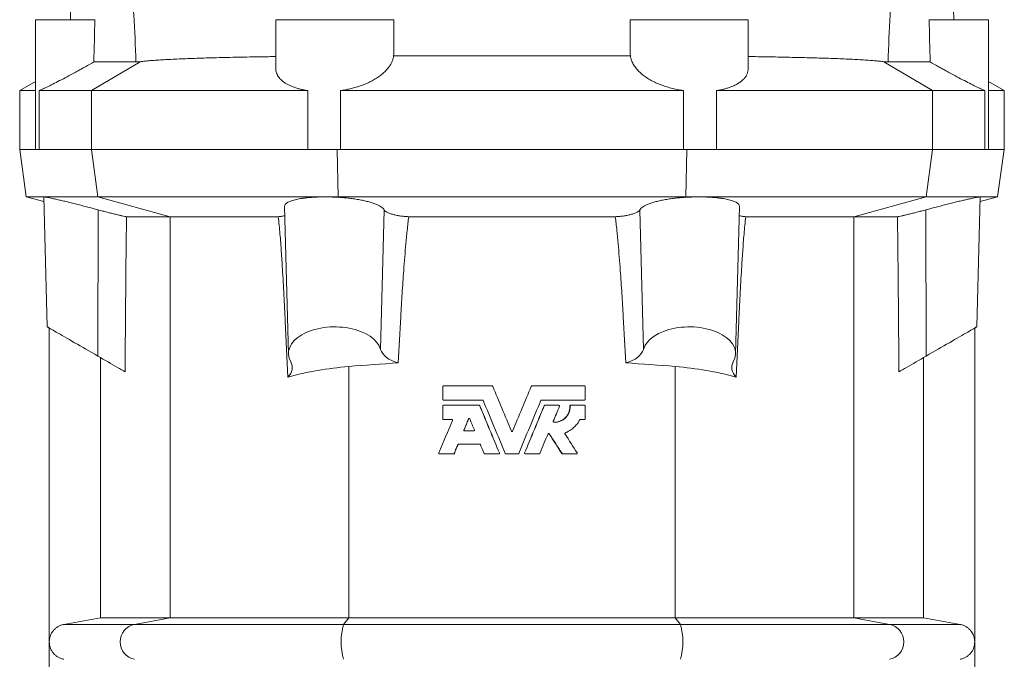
# Model space of a CAD drawing. Header units: millimetres. Extents: x -542 to 561, y 3 to 1490.
# Tile 3 of 8: x -417 to -167, y 1040 to 1202. Entities that reach past the tile are written whole.
import ezdxf

# ---------------------------------------------------------------- set-up
doc = ezdxf.new("R2010")
doc.units = ezdxf.units.MM

msp = doc.modelspace()

# ---------------------------------------------------------------- linework, layer by layer
at = {"color": 7, "linetype": 'Continuous', "lineweight": 15}
for p, q in [((-403.09, 1236.28), (-403.98, 1202.34)), ((-179.7, 1202.34), (-180.59, 1236.28)), ((-412.84, 1202.34), (-412.84, 1169.34)), ((-412.84, 1202.34), (-397.75, 1202.34)), ((-351.84, 1202.34), (-351.84, 1190.12)), ((-351.84, 1202.34), (-321.84, 1202.34)), ((-321.84, 1199.29), (-321.84, 1202.34)), ((-261.84, 1202.34), (-261.84, 1199.29)), ((-261.84, 1202.34), (-231.84, 1202.34)), ((-231.84, 1190.12), (-231.84, 1202.34)), ((-185.94, 1202.34), (-170.84, 1202.34)), ((-170.84, 1169.34), (-170.84, 1202.34)), ((-321.89, 1193.13), (-261.79, 1193.13)), ((-398.03, 1191.6), (-387.33, 1191.6)), ((-185.65, 1191.6), (-196.36, 1191.6)), ((-412.84, 1186.65), (-416.84, 1184.34)), ((-166.84, 1184.34), (-170.84, 1186.65)), ((-416.84, 1184.34), (-416.84, 1169.34)), ((-412.84, 1184.34), (-416.84, 1184.34)), ((-411.93, 1184.34), (-411.93, 1169.34)), ((-398.64, 1184.34), (-411.93, 1184.34)), ((-343.72, 1184.34), (-398.64, 1184.34)), ((-343.72, 1169.34), (-343.72, 1184.34)), ((-335.38, 1184.34), (-335.38, 1169.34)), ((-248.31, 1184.34), (-335.38, 1184.34)), ((-248.31, 1169.34), (-248.31, 1184.34)), ((-239.96, 1184.34), (-239.96, 1169.34)), ((-185.04, 1184.34), (-239.96, 1184.34)), ((-171.76, 1184.34), (-185.04, 1184.34)), ((-171.76, 1169.34), (-171.76, 1184.34)), ((-166.84, 1184.34), (-170.84, 1184.34)), ((-166.84, 1169.34), (-166.84, 1184.34)), ((-416.84, 1169.34), (-415.16, 1157.34)), ((-412.84, 1169.34), (-416.84, 1169.34)), ((-412.84, 1169.34), (-411.93, 1169.34)), ((-398.64, 1169.34), (-411.93, 1169.34)), ((-398.64, 1169.34), (-343.72, 1169.34)), ((-343.72, 1169.34), (-335.38, 1169.34)), ((-248.31, 1169.34), (-335.38, 1169.34)), ((-248.31, 1169.34), (-239.96, 1169.34)), ((-185.04, 1169.34), (-239.96, 1169.34)), ((-185.04, 1169.34), (-171.76, 1169.34)), ((-171.76, 1169.34), (-170.84, 1169.34)), ((-166.84, 1169.34), (-170.84, 1169.34)), ((-168.53, 1157.34), (-166.84, 1169.34)), ((-415.16, 1157.34), (-410.7, 1156.15)), ((-410.65, 1157.34), (-415.16, 1157.34)), ((-410.65, 1157.34), (-410.73, 1157.32)), ((-409.87, 1124.34), (-410.73, 1157.32)), ((-410.65, 1157.34), (-397, 1157.34)), ((-397, 1157.34), (-339.25, 1157.34)), ((-339.25, 1157.34), (-335.98, 1157.34)), ((-247.7, 1157.34), (-335.98, 1157.34)), ((-244.44, 1157.34), (-247.7, 1157.34)), ((-186.69, 1157.34), (-244.44, 1157.34)), ((-173.03, 1157.34), (-186.69, 1157.34)), ((-173.82, 1124.34), (-172.95, 1157.32)), ((-173.03, 1157.34), (-168.53, 1157.34)), ((-173.03, 1157.34), (-172.95, 1157.32)), ((-172.98, 1156.15), (-168.53, 1157.34)), ((-349.6, 1154.88), (-348.61, 1117.44)), ((-235.07, 1117.44), (-234.09, 1154.88)), ((-389.7, 1152.3), (-378.65, 1152.3)), ((-378.65, 1152.3), (-351.19, 1152.3)), ((-265.62, 1152.3), (-318.06, 1152.3)), ((-205.04, 1152.3), (-232.49, 1152.3)), ((-193.98, 1152.3), (-205.04, 1152.3)), ((-409.34, 1124.04), (-409.34, 978.84)), ((-174.34, 1124.04), (-174.34, 978.84)), ((-396.32, 1116.52), (-396.32, 1050.41)), ((-187.36, 1116.52), (-187.36, 1050.41)), ((-309.44, 1109.16), (-309.44, 1105.92)), ((-309.26, 1109.34), (-296.9, 1109.34)), ((-296.71, 1109.23), (-296.74, 1109.23)), ((-286.97, 1109.23), (-286.95, 1109.23)), ((-286.78, 1109.34), (-273.45, 1109.34)), ((-273.27, 1105.92), (-273.27, 1109.16)), ((-309.26, 1105.74), (-299.32, 1105.74)), ((-284.36, 1105.74), (-273.45, 1105.74)), ((-309.44, 1104.23), (-309.44, 1100.99)), ((-309.26, 1104.41), (-300.21, 1104.41)), ((-300, 1104.3), (-300.04, 1104.3)), ((-283.68, 1104.3), (-283.64, 1104.3)), ((-283.47, 1104.41), (-279.95, 1104.41)), ((-277.15, 1104.23), (-277.07, 1104.23)), ((-276.97, 1104.41), (-276.89, 1104.41)), ((-276.89, 1104.41), (-273.45, 1104.41)), ((-273.27, 1100.99), (-273.27, 1104.23)), ((-309.26, 1100.81), (-307.13, 1100.81)), ((-302.84, 1100.95), (-302.9, 1100.95)), ((-274.49, 1100.81), (-273.45, 1100.81)), ((-303.99, 1098.16), (-304.05, 1098.16)), ((-303.89, 1097.91), (-301.57, 1097.91)), ((-292.01, 1097.88), (-292.01, 1097.88)), ((-291.68, 1097.88), (-291.68, 1097.88)), ((-282.42, 1097.2), (-282.37, 1097.2)), ((-305.52, 1094.47), (-305.59, 1094.47)), ((-305.42, 1094.58), (-300.04, 1094.58)), ((-310.23, 1092.06), (-306.71, 1092.06)), ((-306.64, 1092.06), (-306.71, 1092.06)), ((-306.47, 1092.17), (-306.55, 1092.17)), ((-298.74, 1092.06), (-295.22, 1092.06)), ((-295.04, 1092.31), (-295.05, 1092.31)), ((-293.38, 1092.06), (-290.3, 1092.06)), ((-288.65, 1092.31), (-288.63, 1092.31)), ((-288.46, 1092.06), (-284.94, 1092.06)), ((-279.2, 1092.15), (-279.14, 1092.15)), ((-279.05, 1092.06), (-278.98, 1092.06)), ((-278.98, 1092.06), (-275.46, 1092.06)), ((-396.32, 1050.41), (-405.61, 1048.77)), ((-396.32, 1050.41), (-378.65, 1050.41)), ((-333.29, 1050.41), (-378.65, 1050.41)), ((-250.4, 1050.41), (-333.29, 1050.41)), ((-250.4, 1050.41), (-205.04, 1050.41)), ((-187.36, 1050.41), (-205.04, 1050.41)), ((-187.36, 1050.41), (-178.08, 1048.77))]:
    msp.add_line(p, q, dxfattribs=at)
at = {"color": 8, "linetype": 'Continuous', "lineweight": 0}
for p, q in [((-398.64, 1184.34), (-386.24, 1191.68)), ((-185.04, 1184.34), (-197.44, 1191.68)), ((-398.64, 1184.34), (-398.64, 1169.34)), ((-185.04, 1184.34), (-185.04, 1169.34)), ((-397, 1157.34), (-398.64, 1169.34)), ((-335.98, 1157.34), (-336.22, 1169.34)), ((-247.7, 1157.34), (-247.46, 1169.34)), ((-186.69, 1157.34), (-185.04, 1169.34)), ((-378.65, 1152.3), (-397, 1157.34)), ((-335.93, 1157.25), (-335.98, 1157.34)), ((-247.75, 1157.25), (-247.7, 1157.34)), ((-205.04, 1152.3), (-186.69, 1157.34)), ((-397.01, 1116.92), (-396.95, 1154.06)), ((-325.21, 1118.61), (-324.3, 1154.04)), ((-258.47, 1118.61), (-259.38, 1154.04)), ((-186.67, 1116.92), (-186.74, 1154.06)), ((-378.65, 1050.41), (-378.65, 1152.3)), ((-205.04, 1050.41), (-205.04, 1152.3)), ((-333.29, 1050.41), (-333.29, 1114.28)), ((-250.4, 1050.41), (-250.4, 1114.28)), ((-387.7, 1048.77), (-378.65, 1050.41)), ((-334.62, 1048.77), (-333.29, 1050.41)), ((-249.07, 1048.77), (-250.4, 1050.41)), ((-195.99, 1048.77), (-205.04, 1050.41)), ((-405.61, 1048.77), (-387.7, 1048.77)), ((-334.62, 1048.77), (-387.7, 1048.77)), ((-249.07, 1048.77), (-334.62, 1048.77)), ((-249.07, 1048.77), (-195.99, 1048.77)), ((-178.08, 1048.77), (-195.99, 1048.77))]:
    msp.add_line(p, q, dxfattribs=at)
at = {"color": 7, "linetype": 'Continuous', "lineweight": 15, "flags": 128}
for points in [[(-409.87, 1124.34), (-409.84, 1124.33), (-409.77, 1124.29), (-409.65, 1124.22), (-409.48, 1124.12), (-409.27, 1124), (-409.01, 1123.85), (-408.71, 1123.67), (-408.36, 1123.47), (-407.97, 1123.25), (-407.54, 1123), (-407.08, 1122.73), (-406.57, 1122.44), (-406.03, 1122.13), (-405.46, 1121.8), (-404.86, 1121.45), (-404.23, 1121.09), (-403.58, 1120.71), (-402.9, 1120.32), (-402.2, 1119.92), (-401.49, 1119.5), (-400.76, 1119.08), (-400.02, 1118.66), (-399.27, 1118.23), (-398.52, 1117.79), (-397.77, 1117.36), (-397.01, 1116.92)], [(-173.82, 1124.34), (-173.84, 1124.33), (-173.91, 1124.29), (-174.03, 1124.22), (-174.2, 1124.12), (-174.41, 1124), (-174.67, 1123.85), (-174.98, 1123.67), (-175.32, 1123.47), (-175.71, 1123.25), (-176.14, 1123), (-176.61, 1122.73), (-177.11, 1122.44), (-177.65, 1122.13), (-178.22, 1121.8), (-178.82, 1121.45), (-179.45, 1121.09), (-180.11, 1120.71), (-180.79, 1120.32), (-181.48, 1119.92), (-182.2, 1119.5), (-182.92, 1119.08), (-183.66, 1118.66), (-184.41, 1118.23), (-185.16, 1117.79), (-185.92, 1117.36), (-186.67, 1116.92)], [(-397.01, 1116.92), (-396.36, 1116.55), (-395.71, 1116.17), (-395.06, 1115.79), (-394.42, 1115.42), (-393.79, 1115.06), (-393.18, 1114.71), (-392.59, 1114.37), (-392.03, 1114.04), (-391.49, 1113.73), (-390.98, 1113.44), (-390.51, 1113.17), (-390.08, 1112.92)], [(-186.67, 1116.92), (-187.32, 1116.55), (-187.98, 1116.17), (-188.62, 1115.79), (-189.26, 1115.42), (-189.89, 1115.06), (-190.5, 1114.71), (-191.09, 1114.37), (-191.66, 1114.04), (-192.2, 1113.73), (-192.7, 1113.44), (-193.17, 1113.17), (-193.61, 1112.92)]]:
    msp.add_lwpolyline(points, dxfattribs=at)
at = {"color": 8, "linetype": 'Continuous', "lineweight": 0}
for centre, radius, start, end in [((-386.82, 1044.34), 4.52, 101.1669, 258.8331), ((-319.04, 1044.34), 16.2, 164.1243, 195.8757), ((-264.65, 1044.34), 16.2, 344.1243, 15.8757), ((-196.86, 1044.34), 4.52, 281.1669, 78.8331)]:
    msp.add_arc(centre, radius, start, end, dxfattribs=at)
at = {"color": 7, "linetype": 'Continuous', "lineweight": 15}
for centre, major_axis, ratio, start_param, end_param in [((-336.84, 1117.54), (11.77, 0), 0.577416, 0.15768, 3.45778), ((-246.84, 1117.54), (11.77, 0), 0.577416, 5.966998, 9.267098), ((-317.32, 1119.34), (7.99, 0), 0.577416, 3.299273, 4.270736), ((-266.37, 1119.34), (7.99, 0), 0.577416, 5.154042, 6.125505), ((-355.76, 1113.97), (8.13, 0), 0.577416, 5.751816, 6.599373), ((-291.84, 948.86), (289.5, 0), 0.57735, 1.67077, 1.714458), ((-291.84, 948.86), (289.5, 0), 0.57735, 1.427135, 1.470823), ((-227.92, 1113.97), (8.13, 0), 0.577416, 2.825405, 3.672962), ((-325.49, 1083.13), (54.5, 0), 0.57735, 1.714458, 2.01182), ((-258.2, 1083.13), (54.5, 0), 0.57735, 1.129772, 1.427135)]:
    msp.add_ellipse(centre, major_axis=major_axis, ratio=ratio, start_param=start_param, end_param=end_param, dxfattribs=at)
at = {"color": 8, "linetype": 'Continuous', "lineweight": 0}
for points in [[(-387.33, 1191.6), (-387.46, 1195.64), (-387.64, 1199.63), (-387.92, 1204.55), (-387.98, 1205.54), (-388.1, 1207.49), (-388.16, 1208.45), (-388.35, 1211.34), (-388.49, 1213.23), (-388.93, 1218.84), (-389.26, 1222.47), (-389.96, 1229.53), (-390.33, 1232.95), (-390.73, 1236.28)], [(-196.36, 1191.6), (-196.22, 1195.64), (-196.04, 1199.63), (-195.77, 1204.55), (-195.71, 1205.54), (-195.59, 1207.49), (-195.52, 1208.45), (-195.33, 1211.34), (-195.19, 1213.23), (-194.75, 1218.84), (-194.43, 1222.47), (-193.73, 1229.53), (-193.35, 1232.95), (-192.96, 1236.28)]]:
    msp.add_open_spline(points, degree=3, knots=[0, 0, 0, 0, 0.25, 0.25, 0.3125, 0.3125, 0.375, 0.375, 0.5, 0.5, 0.75, 0.75, 1, 1, 1, 1], dxfattribs=at)
at = {"color": 7, "linetype": 'Continuous', "lineweight": 15}
for points in [[(-397.75, 1202.34), (-397.84, 1198.76), (-397.94, 1195.18), (-398.03, 1191.6)], [(-185.65, 1191.6), (-185.75, 1195.18), (-185.84, 1198.76), (-185.94, 1202.34)], [(-296.71, 1109.23), (-296.74, 1109.3), (-296.8, 1109.34), (-296.88, 1109.34)], [(-292.01, 1097.88), (-293.58, 1101.66), (-295.16, 1105.45), (-296.74, 1109.23)], [(-292.01, 1097.88), (-293.58, 1101.66), (-295.14, 1105.45), (-296.71, 1109.23)], [(-286.95, 1109.23), (-288.52, 1105.45), (-290.1, 1101.66), (-291.68, 1097.88)], [(-286.97, 1109.23), (-288.54, 1105.45), (-290.11, 1101.66), (-291.68, 1097.88)], [(-286.81, 1109.34), (-286.88, 1109.34), (-286.95, 1109.3), (-286.97, 1109.23)], [(-299.15, 1105.63), (-297.29, 1101.15), (-295.42, 1096.66), (-293.55, 1092.17)], [(-290.13, 1092.17), (-288.27, 1096.66), (-286.4, 1101.15), (-284.53, 1105.63)], [(-300, 1104.3), (-300.03, 1104.37), (-300.09, 1104.41), (-300.17, 1104.41)], [(-295.05, 1092.31), (-296.72, 1096.31), (-298.38, 1100.31), (-300.04, 1104.3)], [(-295.04, 1092.31), (-296.69, 1096.31), (-298.35, 1100.31), (-300, 1104.3)], [(-283.68, 1104.3), (-285.34, 1100.31), (-286.99, 1096.31), (-288.65, 1092.31)], [(-283.64, 1104.3), (-285.3, 1100.31), (-286.97, 1096.31), (-288.63, 1092.31)], [(-283.52, 1104.41), (-283.59, 1104.41), (-283.65, 1104.37), (-283.68, 1104.3)], [(-281.36, 1100.37), (-280.84, 1101.64), (-280.31, 1102.9), (-279.78, 1104.17)], [(-306.97, 1100.57), (-308.11, 1097.81), (-309.26, 1095.06), (-310.4, 1092.31)], [(-304.05, 1098.16), (-303.67, 1099.09), (-303.28, 1100.02), (-302.9, 1100.95)], [(-302.84, 1100.95), (-303.22, 1100.02), (-303.61, 1099.09), (-303.99, 1098.16)], [(-302.56, 1100.95), (-302.18, 1100.02), (-301.79, 1099.09), (-301.4, 1098.16)], [(-284.77, 1092.17), (-284.08, 1093.84), (-283.39, 1095.51), (-282.69, 1097.18)], [(-282.42, 1097.2), (-281.35, 1095.52), (-280.27, 1093.83), (-279.2, 1092.15)], [(-282.37, 1097.2), (-281.29, 1095.52), (-280.21, 1093.83), (-279.14, 1092.15)], [(-275.31, 1092.34), (-276.34, 1093.94), (-277.36, 1095.55), (-278.39, 1097.15)], [(-306.55, 1092.17), (-306.23, 1092.94), (-305.91, 1093.71), (-305.59, 1094.47)], [(-306.47, 1092.17), (-306.15, 1092.94), (-305.84, 1093.71), (-305.52, 1094.47)], [(-305.52, 1094.47), (-305.49, 1094.54), (-305.43, 1094.58), (-305.35, 1094.58)], [(-299.87, 1094.47), (-299.55, 1093.71), (-299.23, 1092.94), (-298.91, 1092.17)], [(-306.64, 1092.06), (-306.56, 1092.06), (-306.5, 1092.11), (-306.47, 1092.17)], [(-279.2, 1092.15), (-279.17, 1092.09), (-279.11, 1092.06), (-279.05, 1092.06)]]:
    msp.add_open_spline(points, degree=3, dxfattribs=at)
for points, knots in [([(-321.89, 1193.13), (-321.87, 1194.68), (-321.84, 1196.74), (-321.85, 1198.78), (-321.85, 1199.29)], [0, 0, 0, 0, 0.748056, 1, 1, 1, 1]), ([(-261.83, 1199.29), (-261.84, 1198.78), (-261.85, 1196.74), (-261.81, 1194.68), (-261.79, 1193.13)], [0, 0, 0, 0, 0.251377, 1, 1, 1, 1]), ([(-351.84, 1192.98), (-352.16, 1192.97), (-353.08, 1192.96), (-355.03, 1192.93), (-357.66, 1192.89), (-360.62, 1192.83), (-363.48, 1192.77), (-366.23, 1192.71), (-368.84, 1192.64), (-371.33, 1192.56), (-373.67, 1192.48), (-375.88, 1192.39), (-377.94, 1192.3), (-379.83, 1192.2), (-381.56, 1192.1), (-383.03, 1191.99), (-384.28, 1191.89), (-385.35, 1191.79), (-385.94, 1191.72), (-386.24, 1191.68)], [0, 0, 0, 0, 0.019029, 0.0558707, 0.1200529, 0.1844322, 0.2489136, 0.3133969, 0.3777808, 0.4419662, 0.5068374, 0.5719048, 0.6370747, 0.7022474, 0.7673214, 0.8321969, 0.8881208, 0.9440756, 1, 1, 1, 1]), ([(-321.89, 1193.13), (-321.94, 1192.88), (-322.04, 1192.36), (-322.33, 1191.59), (-322.74, 1190.83), (-323.27, 1190.06), (-323.95, 1189.29), (-324.78, 1188.53), (-325.74, 1187.8), (-326.79, 1187.13), (-327.92, 1186.53), (-329.12, 1185.99), (-330.41, 1185.5), (-331.69, 1185.1), (-332.94, 1184.78), (-334.14, 1184.53), (-334.96, 1184.4), (-335.38, 1184.34)], [0, 0, 0, 0, 0.067812, 0.13583, 0.203841, 0.271642, 0.344871, 0.418409, 0.49191, 0.565088, 0.632313, 0.699857, 0.767357, 0.83452, 0.889649, 0.944884, 1, 1, 1, 1]), ([(-248.31, 1184.34), (-248.84, 1184.43), (-249.92, 1184.59), (-251.46, 1184.95), (-252.94, 1185.38), (-254.33, 1185.89), (-255.62, 1186.45), (-256.83, 1187.09), (-257.95, 1187.8), (-258.96, 1188.57), (-259.86, 1189.41), (-260.63, 1190.33), (-261.23, 1191.3), (-261.62, 1192.24), (-261.74, 1192.86), (-261.79, 1193.13)], [0, 0, 0, 0, 0.071808, 0.143878, 0.215722, 0.287271, 0.35903, 0.430615, 0.508214, 0.586023, 0.663655, 0.751195, 0.838977, 0.926539, 1, 1, 1, 1]), ([(-197.44, 1191.68), (-197.8, 1191.72), (-198.5, 1191.81), (-199.81, 1191.93), (-201.29, 1192.04), (-202.98, 1192.15), (-204.87, 1192.26), (-206.92, 1192.35), (-209.12, 1192.45), (-211.45, 1192.53), (-213.74, 1192.6), (-215.96, 1192.67), (-218.06, 1192.72), (-220.23, 1192.77), (-222.52, 1192.82), (-224.92, 1192.87), (-227.45, 1192.91), (-229.75, 1192.95), (-231.24, 1192.97), (-231.84, 1192.98)], [0, 0, 0, 0, 0.065959, 0.131968, 0.197926, 0.265805, 0.33374, 0.401618, 0.467428, 0.53329, 0.5991, 0.649942, 0.700833, 0.751724, 0.802565, 0.856157, 0.909749, 0.963813, 1, 1, 1, 1]), ([(-411.93, 1184.34), (-411.64, 1184.45), (-411.31, 1184.6), (-410.53, 1184.95), (-410.09, 1185.16), (-409.1, 1185.63), (-408.58, 1185.9), (-407.45, 1186.47), (-406.86, 1186.77), (-404.98, 1187.76), (-403.65, 1188.47), (-401.91, 1189.43), (-401.56, 1189.62), (-400.86, 1190.01), (-400.51, 1190.21), (-399.45, 1190.8), (-398.74, 1191.2), (-398.03, 1191.6)], [0, 0, 0, 0, 0.125, 0.125, 0.25, 0.25, 0.375, 0.375, 0.5, 0.5, 0.75, 0.75, 0.8125, 0.8125, 0.875, 0.875, 1, 1, 1, 1]), ([(-387.33, 1191.6), (-387.16, 1191.61), (-386.84, 1191.61), (-386.44, 1191.66), (-386.24, 1191.68)], [0, 0, 0, 0, 0.49964, 1, 1, 1, 1]), ([(-343.72, 1184.34), (-344.08, 1184.4), (-344.79, 1184.52), (-345.79, 1184.74), (-346.74, 1185.01), (-347.62, 1185.33), (-348.41, 1185.67), (-349.12, 1186.05), (-349.76, 1186.46), (-350.32, 1186.91), (-350.81, 1187.4), (-351.2, 1187.93), (-351.51, 1188.48), (-351.72, 1189.08), (-351.83, 1189.62), (-351.83, 1189.98), (-351.83, 1190.12)], [0, 0, 0, 0, 0.069923, 0.139849, 0.211926, 0.284007, 0.353903, 0.423801, 0.495497, 0.567197, 0.641635, 0.716078, 0.792291, 0.868509, 0.950755, 1, 1, 1, 1]), ([(-231.85, 1190.12), (-231.85, 1190.09), (-231.83, 1189.8), (-231.91, 1189.28), (-232.13, 1188.56), (-232.51, 1187.86), (-233.03, 1187.22), (-233.66, 1186.65), (-234.4, 1186.14), (-235.26, 1185.67), (-236.17, 1185.28), (-237.09, 1184.97), (-237.98, 1184.72), (-238.93, 1184.51), (-239.62, 1184.4), (-239.96, 1184.34)], [0, 0, 0, 0, 0.010853, 0.10363, 0.196402, 0.292406, 0.388399, 0.473012, 0.557616, 0.645357, 0.733091, 0.79894, 0.864785, 0.932394, 1, 1, 1, 1]), ([(-196.36, 1191.6), (-196.52, 1191.61), (-196.85, 1191.61), (-197.24, 1191.66), (-197.44, 1191.68)], [0, 0, 0, 0, 0.49964, 1, 1, 1, 1]), ([(-171.76, 1184.34), (-172.04, 1184.45), (-172.38, 1184.6), (-173.16, 1184.95), (-173.6, 1185.16), (-174.58, 1185.63), (-175.11, 1185.9), (-176.23, 1186.47), (-176.83, 1186.77), (-178.71, 1187.76), (-180.03, 1188.47), (-181.77, 1189.43), (-182.12, 1189.62), (-182.83, 1190.01), (-183.18, 1190.21), (-184.23, 1190.8), (-184.94, 1191.2), (-185.65, 1191.6)], [0, 0, 0, 0, 0.125, 0.125, 0.25, 0.25, 0.375, 0.375, 0.5, 0.5, 0.75, 0.75, 0.8125, 0.8125, 0.875, 0.875, 1, 1, 1, 1]), ([(-396.95, 1154.06), (-397.44, 1154.19), (-398.42, 1154.45), (-399.89, 1154.84), (-401.34, 1155.21), (-402.75, 1155.57), (-404.1, 1155.91), (-405.36, 1156.22), (-406.52, 1156.49), (-407.56, 1156.74), (-408.47, 1156.94), (-409.23, 1157.1), (-409.84, 1157.23), (-410.25, 1157.3), (-410.52, 1157.34), (-410.61, 1157.34), (-410.65, 1157.34)], [0, 0, 0, 0, 0.07612, 0.152476, 0.228591, 0.304881, 0.381419, 0.457697, 0.532542, 0.607636, 0.682467, 0.754817, 0.827407, 0.899749, 0.949875, 1, 1, 1, 1]), ([(-339.25, 1157.34), (-339.64, 1157.34), (-340.42, 1157.34), (-341.5, 1157.3), (-342.5, 1157.24), (-343.41, 1157.17), (-344.29, 1157.08), (-345.12, 1156.97), (-345.89, 1156.85), (-346.6, 1156.71), (-347.24, 1156.55), (-347.82, 1156.37), (-348.32, 1156.18), (-348.74, 1155.98), (-349.08, 1155.76), (-349.34, 1155.52), (-349.51, 1155.28), (-349.6, 1155.06), (-349.59, 1154.93), (-349.58, 1154.88)], [0, 0, 0, 0, 0.066692, 0.134006, 0.191822, 0.249639, 0.309112, 0.368586, 0.426826, 0.485066, 0.544937, 0.604809, 0.664131, 0.723455, 0.784418, 0.845382, 0.906195, 0.967007, 1, 1, 1, 1]), ([(-335.93, 1157.25), (-336.44, 1157.27), (-337.24, 1157.31), (-338.35, 1157.34), (-338.95, 1157.34), (-339.25, 1157.34)], [0, 0, 0, 0, 0.4547622, 0.7266542, 1, 1, 1, 1]), ([(-324.3, 1154.04), (-324.38, 1154.15), (-324.55, 1154.37), (-324.95, 1154.71), (-325.49, 1155.05), (-326.19, 1155.4), (-327.08, 1155.74), (-328.1, 1156.06), (-329.23, 1156.35), (-330.46, 1156.61), (-331.77, 1156.83), (-333.13, 1157.01), (-334.51, 1157.15), (-335.46, 1157.22), (-335.93, 1157.25)], [0, 0, 0, 0, 0.075877, 0.151932, 0.227806, 0.315777, 0.404032, 0.49199, 0.578467, 0.665231, 0.751693, 0.834376, 0.917327, 1, 1, 1, 1]), ([(-259.38, 1154.04), (-259.3, 1154.15), (-259.14, 1154.37), (-258.74, 1154.71), (-258.2, 1155.05), (-257.49, 1155.4), (-256.6, 1155.74), (-255.59, 1156.06), (-254.45, 1156.35), (-253.22, 1156.61), (-251.92, 1156.83), (-250.56, 1157.01), (-249.17, 1157.15), (-248.23, 1157.22), (-247.75, 1157.25)], [0, 0, 0, 0, 0.075877, 0.151932, 0.227806, 0.315777, 0.404032, 0.49199, 0.578467, 0.665231, 0.751693, 0.834376, 0.917327, 1, 1, 1, 1]), ([(-247.75, 1157.25), (-247.25, 1157.27), (-246.44, 1157.31), (-245.33, 1157.34), (-244.74, 1157.34), (-244.44, 1157.34)], [0, 0, 0, 0, 0.4547622, 0.7266542, 1, 1, 1, 1]), ([(-244.44, 1157.34), (-244.05, 1157.34), (-243.27, 1157.34), (-242.18, 1157.3), (-241.19, 1157.24), (-240.27, 1157.17), (-239.39, 1157.08), (-238.56, 1156.97), (-237.8, 1156.85), (-237.09, 1156.71), (-236.44, 1156.55), (-235.87, 1156.37), (-235.37, 1156.18), (-234.95, 1155.98), (-234.6, 1155.76), (-234.34, 1155.52), (-234.17, 1155.28), (-234.09, 1155.06), (-234.1, 1154.93), (-234.1, 1154.88)], [0, 0, 0, 0, 0.066692, 0.134006, 0.191822, 0.249639, 0.309112, 0.368586, 0.426826, 0.485066, 0.544937, 0.604809, 0.664131, 0.723455, 0.784418, 0.845382, 0.906195, 0.967007, 1, 1, 1, 1]), ([(-186.74, 1154.06), (-186.25, 1154.19), (-185.27, 1154.45), (-183.79, 1154.84), (-182.35, 1155.21), (-180.94, 1155.57), (-179.59, 1155.91), (-178.33, 1156.22), (-177.17, 1156.49), (-176.13, 1156.74), (-175.22, 1156.94), (-174.46, 1157.1), (-173.84, 1157.23), (-173.43, 1157.3), (-173.17, 1157.34), (-173.08, 1157.34), (-173.03, 1157.34)], [0, 0, 0, 0, 0.07612, 0.152476, 0.228591, 0.304881, 0.381419, 0.457697, 0.532542, 0.607636, 0.682467, 0.754817, 0.827407, 0.899749, 0.949875, 1, 1, 1, 1]), ([(-389.7, 1152.3), (-389.85, 1152.33), (-390.14, 1152.38), (-390.79, 1152.52), (-391.58, 1152.7), (-392.5, 1152.91), (-393.53, 1153.17), (-394.64, 1153.45), (-395.79, 1153.75), (-396.56, 1153.95), (-396.95, 1154.06)], [0, 0, 0, 0, 0.123715, 0.247442, 0.371229, 0.495033, 0.621567, 0.748119, 0.874056, 1, 1, 1, 1]), ([(-349.54, 1152.59), (-349.62, 1152.56), (-349.83, 1152.49), (-350.23, 1152.41), (-350.7, 1152.34), (-351.03, 1152.32), (-351.19, 1152.3)], [0, 0, 0, 0, 0.197071, 0.507537, 0.753773, 1, 1, 1, 1]), ([(-318.06, 1152.3), (-318.45, 1152.33), (-319.22, 1152.38), (-320.32, 1152.52), (-321.34, 1152.7), (-322.24, 1152.92), (-323.02, 1153.18), (-323.63, 1153.45), (-324.07, 1153.74), (-324.22, 1153.94), (-324.3, 1154.04)], [0, 0, 0, 0, 0.125328, 0.250671, 0.376067, 0.501482, 0.629746, 0.758028, 0.879011, 1, 1, 1, 1]), ([(-265.62, 1152.3), (-265.24, 1152.33), (-264.46, 1152.38), (-263.36, 1152.52), (-262.35, 1152.7), (-261.44, 1152.92), (-260.67, 1153.18), (-260.06, 1153.45), (-259.61, 1153.74), (-259.46, 1153.94), (-259.38, 1154.04)], [0, 0, 0, 0, 0.125328, 0.250671, 0.376067, 0.501482, 0.629746, 0.758028, 0.879011, 1, 1, 1, 1]), ([(-234.15, 1152.59), (-234.07, 1152.56), (-233.86, 1152.49), (-233.46, 1152.41), (-232.98, 1152.34), (-232.66, 1152.32), (-232.49, 1152.3)], [0, 0, 0, 0, 0.197071, 0.507537, 0.753773, 1, 1, 1, 1]), ([(-193.98, 1152.3), (-193.84, 1152.33), (-193.55, 1152.38), (-192.9, 1152.52), (-192.11, 1152.7), (-191.18, 1152.91), (-190.15, 1153.17), (-189.05, 1153.45), (-187.9, 1153.75), (-187.12, 1153.95), (-186.74, 1154.06)], [0, 0, 0, 0, 0.123715, 0.247442, 0.371229, 0.495033, 0.621567, 0.748119, 0.874056, 1, 1, 1, 1]), ([(-389.7, 1152.3), (-389.72, 1151.17), (-389.76, 1148.9), (-389.82, 1144.36), (-389.88, 1138.8), (-389.93, 1132.23), (-390, 1123.65), (-390.05, 1117.21), (-390.08, 1112.92)], [0, 0, 0, 0, 0.086679, 0.173366, 0.346915, 0.510174, 0.673435, 1, 1, 1, 1]), ([(-348.75, 1111.59), (-348.96, 1116.31), (-349.27, 1123.24), (-349.74, 1132.39), (-350.08, 1138.3), (-350.41, 1143.46), (-350.73, 1147.89), (-351.04, 1150.83), (-351.19, 1152.3)], [0, 0, 0, 0, 0.3472097, 0.51035, 0.6734892, 0.7823367, 0.8911822, 1, 1, 1, 1]), ([(-318.06, 1152.3), (-318.2, 1151.17), (-318.48, 1148.9), (-318.9, 1144.35), (-319.33, 1138.97), (-319.74, 1132.78), (-320.22, 1124.95), (-320.53, 1119.08), (-320.74, 1115.16)], [0, 0, 0, 0, 0.092015, 0.184039, 0.36827, 0.526192, 0.684115, 1, 1, 1, 1]), ([(-265.62, 1152.3), (-265.48, 1151.17), (-265.2, 1148.9), (-264.78, 1144.35), (-264.36, 1138.97), (-263.94, 1132.78), (-263.46, 1124.95), (-263.15, 1119.08), (-262.95, 1115.16)], [0, 0, 0, 0, 0.092015, 0.184039, 0.36827, 0.526192, 0.684115, 1, 1, 1, 1]), ([(-234.93, 1111.59), (-234.73, 1116.31), (-234.42, 1123.24), (-233.95, 1132.39), (-233.6, 1138.3), (-233.27, 1143.46), (-232.95, 1147.89), (-232.65, 1150.83), (-232.49, 1152.3)], [0, 0, 0, 0, 0.3472097, 0.51035, 0.6734892, 0.7823367, 0.8911822, 1, 1, 1, 1]), ([(-193.98, 1152.3), (-193.96, 1151.17), (-193.93, 1148.9), (-193.87, 1144.36), (-193.81, 1138.8), (-193.75, 1132.23), (-193.68, 1123.65), (-193.64, 1117.21), (-193.61, 1112.92)], [0, 0, 0, 0, 0.086679, 0.173366, 0.346915, 0.510174, 0.673435, 1, 1, 1, 1]), ([(-309.26, 1109.34), (-309.27, 1109.34), (-309.3, 1109.34), (-309.35, 1109.32), (-309.38, 1109.29), (-309.41, 1109.26), (-309.42, 1109.23), (-309.43, 1109.2), (-309.44, 1109.17), (-309.44, 1109.16)], [0, 0, 0, 0, 0.170804, 0.333857, 0.500564, 0.624126, 0.750465, 0.873276, 1, 1, 1, 1]), ([(-296.74, 1109.23), (-296.74, 1109.24), (-296.75, 1109.26), (-296.77, 1109.29), (-296.81, 1109.32), (-296.85, 1109.34), (-296.88, 1109.34), (-296.9, 1109.34)], [0, 0, 0, 0, 0.170066, 0.334554, 0.499668, 0.747712, 1, 1, 1, 1]), ([(-286.78, 1109.34), (-286.79, 1109.34), (-286.82, 1109.34), (-286.85, 1109.33), (-286.89, 1109.31), (-286.92, 1109.28), (-286.94, 1109.25), (-286.95, 1109.23)], [0, 0, 0, 0, 0.1707364, 0.3356615, 0.5009306, 0.7486409, 1, 1, 1, 1]), ([(-273.27, 1109.16), (-273.27, 1109.18), (-273.28, 1109.21), (-273.3, 1109.25), (-273.32, 1109.29), (-273.35, 1109.31), (-273.38, 1109.33), (-273.42, 1109.34), (-273.44, 1109.34), (-273.45, 1109.34)], [0, 0, 0, 0, 0.1699558, 0.332415, 0.4989051, 0.6225901, 0.7492926, 0.8726321, 1, 1, 1, 1]), ([(-309.44, 1105.92), (-309.44, 1105.91), (-309.43, 1105.88), (-309.41, 1105.83), (-309.39, 1105.8), (-309.36, 1105.77), (-309.33, 1105.76), (-309.29, 1105.74), (-309.27, 1105.74), (-309.26, 1105.74)], [0, 0, 0, 0, 0.169956, 0.332415, 0.498905, 0.62259, 0.749293, 0.872632, 1, 1, 1, 1]), ([(-299.32, 1105.74), (-299.31, 1105.74), (-299.28, 1105.74), (-299.25, 1105.73), (-299.21, 1105.71), (-299.18, 1105.68), (-299.16, 1105.65), (-299.15, 1105.63)], [0, 0, 0, 0, 0.170736, 0.335662, 0.500931, 0.748641, 1, 1, 1, 1]), ([(-284.53, 1105.63), (-284.53, 1105.64), (-284.52, 1105.66), (-284.49, 1105.69), (-284.46, 1105.72), (-284.42, 1105.74), (-284.38, 1105.74), (-284.36, 1105.74)], [0, 0, 0, 0, 0.170066, 0.334554, 0.499668, 0.747712, 1, 1, 1, 1]), ([(-273.45, 1105.74), (-273.44, 1105.74), (-273.41, 1105.75), (-273.36, 1105.76), (-273.33, 1105.79), (-273.3, 1105.82), (-273.29, 1105.85), (-273.28, 1105.89), (-273.27, 1105.91), (-273.27, 1105.92)], [0, 0, 0, 0, 0.170804, 0.333857, 0.500564, 0.624126, 0.750465, 0.873276, 1, 1, 1, 1]), ([(-309.26, 1104.41), (-309.27, 1104.41), (-309.3, 1104.41), (-309.35, 1104.39), (-309.38, 1104.37), (-309.41, 1104.33), (-309.42, 1104.3), (-309.43, 1104.27), (-309.44, 1104.25), (-309.44, 1104.23)], [0, 0, 0, 0, 0.170804, 0.333857, 0.500564, 0.624126, 0.750465, 0.873276, 1, 1, 1, 1]), ([(-300.04, 1104.3), (-300.05, 1104.31), (-300.06, 1104.34), (-300.08, 1104.36), (-300.12, 1104.39), (-300.16, 1104.41), (-300.19, 1104.41), (-300.21, 1104.41)], [0, 0, 0, 0, 0.170066, 0.334554, 0.499668, 0.747712, 1, 1, 1, 1]), ([(-283.47, 1104.41), (-283.49, 1104.41), (-283.51, 1104.41), (-283.54, 1104.4), (-283.58, 1104.38), (-283.62, 1104.35), (-283.63, 1104.32), (-283.64, 1104.3)], [0, 0, 0, 0, 0.170736, 0.335662, 0.500931, 0.748641, 1, 1, 1, 1]), ([(-277.15, 1104.23), (-277.15, 1104.14), (-277.15, 1104.06), (-277.16, 1103.96), (-277.16, 1103.92), (-277.16, 1103.88), (-277.16, 1103.87), (-277.16, 1103.85), (-277.16, 1103.84), (-277.16, 1103.83), (-277.16, 1103.83), (-277.16, 1103.83), (-277.16, 1103.82), (-277.16, 1103.82), (-277.16, 1103.82), (-277.17, 1103.74), (-277.17, 1103.67), (-277.18, 1103.57), (-277.19, 1103.54), (-277.19, 1103.49), (-277.2, 1103.48), (-277.2, 1103.45), (-277.2, 1103.44), (-277.2, 1103.43), (-277.2, 1103.42), (-277.22, 1103.28), (-277.25, 1103.15), (-277.3, 1102.95), (-277.32, 1102.89), (-277.35, 1102.79), (-277.37, 1102.76), (-277.39, 1102.69), (-277.4, 1102.66), (-277.46, 1102.5), (-277.52, 1102.38), (-277.65, 1102.14), (-277.72, 1102.02), (-277.87, 1101.79), (-277.95, 1101.68), (-278.12, 1101.47), (-278.21, 1101.37), (-278.4, 1101.18), (-278.5, 1101.09), (-278.71, 1100.92), (-278.82, 1100.84), (-279.05, 1100.69), (-279.17, 1100.62), (-279.35, 1100.53), (-279.41, 1100.5), (-279.53, 1100.44), (-279.6, 1100.42), (-279.79, 1100.34), (-279.92, 1100.3), (-280.18, 1100.22), (-280.31, 1100.19), (-280.51, 1100.16), (-280.58, 1100.15), (-280.68, 1100.14), (-280.71, 1100.14), (-280.76, 1100.13), (-280.78, 1100.13), (-280.81, 1100.13), (-280.82, 1100.13), (-280.83, 1100.13), (-280.83, 1100.13), (-280.84, 1100.13), (-280.85, 1100.13), (-280.94, 1100.12), (-281.08, 1100.12), (-281.26, 1100.12)], [0, 0, 0, 0, 0.03125, 0.03125, 0.046875, 0.046875, 0.054688, 0.054688, 0.058594, 0.058594, 0.060547, 0.060547, 0.061523, 0.061523, 0.0625, 0.0625, 0.09375, 0.09375, 0.109375, 0.109375, 0.117188, 0.117188, 0.121094, 0.121094, 0.125, 0.125, 0.1875, 0.1875, 0.21875, 0.21875, 0.234375, 0.234375, 0.25, 0.25, 0.3125, 0.3125, 0.375, 0.375, 0.4375, 0.4375, 0.5, 0.5, 0.5625, 0.5625, 0.625, 0.625, 0.6875, 0.6875, 0.71875, 0.71875, 0.75, 0.75, 0.8125, 0.8125, 0.875, 0.875, 0.90625, 0.90625, 0.921875, 0.921875, 0.929688, 0.929688, 0.933594, 0.933594, 0.935547, 0.935547, 0.9375, 0.9375, 1, 1, 1, 1]), ([(-277.07, 1104.23), (-277.07, 1104.09), (-277.08, 1103.82), (-277.12, 1103.41), (-277.2, 1103.01), (-277.38, 1102.5), (-277.7, 1101.89), (-278.21, 1101.25), (-278.86, 1100.74), (-279.59, 1100.37), (-280.25, 1100.18), (-280.71, 1100.13), (-280.99, 1100.12), (-281.12, 1100.12), (-281.2, 1100.12)], [0, 0, 0, 0, 0.062534, 0.124769, 0.186911, 0.249372, 0.374406, 0.499215, 0.624266, 0.749401, 0.8748, 0.937387, 0.963456, 1, 1, 1, 1]), ([(-279.78, 1104.17), (-279.78, 1104.18), (-279.77, 1104.21), (-279.77, 1104.27), (-279.79, 1104.34), (-279.85, 1104.39), (-279.91, 1104.41), (-279.94, 1104.41), (-279.95, 1104.41)], [0, 0, 0, 0, 0.1268269, 0.25036, 0.4990655, 0.7483324, 0.8721128, 1, 1, 1, 1]), ([(-276.97, 1104.41), (-276.99, 1104.41), (-277.02, 1104.41), (-277.06, 1104.39), (-277.08, 1104.38), (-277.11, 1104.34), (-277.13, 1104.32), (-277.14, 1104.28), (-277.15, 1104.25), (-277.15, 1104.23)], [0, 0, 0, 0, 0.25, 0.25, 0.5, 0.5, 0.75, 0.75, 1, 1, 1, 1]), ([(-276.89, 1104.41), (-276.91, 1104.41), (-276.94, 1104.41), (-276.98, 1104.39), (-277.02, 1104.36), (-277.05, 1104.32), (-277.07, 1104.28), (-277.07, 1104.24), (-277.07, 1104.23)], [0, 0, 0, 0, 0.170991, 0.33397, 0.500949, 0.667474, 0.830397, 1, 1, 1, 1]), ([(-273.27, 1104.23), (-273.27, 1104.25), (-273.28, 1104.28), (-273.3, 1104.33), (-273.32, 1104.36), (-273.35, 1104.38), (-273.38, 1104.4), (-273.42, 1104.41), (-273.44, 1104.41), (-273.45, 1104.41)], [0, 0, 0, 0, 0.169956, 0.332415, 0.498905, 0.62259, 0.749293, 0.872632, 1, 1, 1, 1]), ([(-309.44, 1100.99), (-309.44, 1100.98), (-309.43, 1100.95), (-309.41, 1100.9), (-309.39, 1100.87), (-309.36, 1100.84), (-309.33, 1100.83), (-309.29, 1100.82), (-309.27, 1100.81), (-309.26, 1100.81)], [0, 0, 0, 0, 0.169956, 0.332415, 0.498905, 0.62259, 0.749293, 0.872632, 1, 1, 1, 1]), ([(-307.13, 1100.81), (-307.12, 1100.81), (-307.09, 1100.81), (-307.03, 1100.79), (-306.98, 1100.74), (-306.95, 1100.67), (-306.95, 1100.61), (-306.96, 1100.58), (-306.97, 1100.57)], [0, 0, 0, 0, 0.1274279, 0.2515187, 0.5007851, 0.7494901, 0.8727157, 1, 1, 1, 1]), ([(-302.9, 1100.95), (-302.88, 1100.98), (-302.86, 1101.01), (-302.8, 1101.05), (-302.77, 1101.06), (-302.69, 1101.06), (-302.66, 1101.05), (-302.6, 1101.01), (-302.58, 1100.98), (-302.56, 1100.95)], [0, 0, 0, 0, 0.25, 0.25, 0.5, 0.5, 0.75, 0.75, 1, 1, 1, 1]), ([(-302.67, 1101.06), (-302.69, 1101.06), (-302.73, 1101.05), (-302.77, 1101.03), (-302.81, 1100.99), (-302.83, 1100.96), (-302.84, 1100.95)], [0, 0, 0, 0, 0.246145, 0.4996227, 0.7415942, 1, 1, 1, 1]), ([(-281.2, 1100.12), (-281.22, 1100.12), (-281.25, 1100.13), (-281.3, 1100.15), (-281.35, 1100.2), (-281.38, 1100.27), (-281.38, 1100.33), (-281.37, 1100.36), (-281.36, 1100.37)], [0, 0, 0, 0, 0.127455, 0.251483, 0.500779, 0.749532, 0.872325, 1, 1, 1, 1]), ([(-278.3, 1097.42), (-278.19, 1097.47), (-278, 1097.55), (-277.62, 1097.73), (-277.18, 1097.98), (-276.66, 1098.34), (-276.18, 1098.74), (-275.73, 1099.18), (-275.37, 1099.61), (-275.08, 1100), (-274.85, 1100.35), (-274.72, 1100.6), (-274.65, 1100.72)], [0, 0, 0, 0, 0.073067, 0.12523, 0.250202, 0.37534, 0.500423, 0.625509, 0.750268, 0.833443, 0.916593, 1, 1, 1, 1]), ([(-274.65, 1100.72), (-274.64, 1100.73), (-274.63, 1100.75), (-274.61, 1100.77), (-274.58, 1100.79), (-274.54, 1100.81), (-274.51, 1100.81), (-274.49, 1100.81)], [0, 0, 0, 0, 0.170189, 0.335027, 0.499717, 0.746707, 1, 1, 1, 1]), ([(-273.45, 1100.81), (-273.44, 1100.82), (-273.41, 1100.82), (-273.36, 1100.84), (-273.33, 1100.86), (-273.3, 1100.89), (-273.29, 1100.92), (-273.28, 1100.96), (-273.27, 1100.98), (-273.27, 1100.99)], [0, 0, 0, 0, 0.170804, 0.333857, 0.500564, 0.624126, 0.750465, 0.873276, 1, 1, 1, 1]), ([(-303.89, 1097.91), (-303.95, 1097.91), (-304.01, 1097.94), (-304.05, 1098.02), (-304.07, 1098.05), (-304.07, 1098.1), (-304.07, 1098.13), (-304.05, 1098.16)], [0, 0, 0, 0, 0.5, 0.5, 0.75, 0.75, 1, 1, 1, 1]), ([(-303.99, 1098.16), (-304, 1098.15), (-304.01, 1098.12), (-304.01, 1098.06), (-303.98, 1097.99), (-303.93, 1097.94), (-303.87, 1097.92), (-303.84, 1097.91), (-303.83, 1097.91)], [0, 0, 0, 0, 0.127733, 0.250878, 0.500112, 0.747338, 0.87152, 1, 1, 1, 1]), ([(-301.4, 1098.16), (-301.38, 1098.11), (-301.39, 1098.04), (-301.44, 1097.97), (-301.46, 1097.95), (-301.51, 1097.92), (-301.54, 1097.91), (-301.57, 1097.91)], [0, 0, 0, 0, 0.5, 0.5, 0.75, 0.75, 1, 1, 1, 1]), ([(-291.68, 1097.88), (-291.68, 1097.87), (-291.69, 1097.85), (-291.71, 1097.82), (-291.76, 1097.78), (-291.84, 1097.76), (-291.93, 1097.79), (-291.98, 1097.83), (-292, 1097.86), (-292.01, 1097.88)], [0, 0, 0, 0, 0.085341, 0.168077, 0.251272, 0.500138, 0.749003, 0.872563, 1, 1, 1, 1]), ([(-291.68, 1097.88), (-291.69, 1097.85), (-291.71, 1097.82), (-291.77, 1097.78), (-291.81, 1097.77), (-291.88, 1097.77), (-291.91, 1097.78), (-291.97, 1097.82), (-291.99, 1097.85), (-292.01, 1097.88)], [0, 0, 0, 0, 0.25, 0.25, 0.5, 0.5, 0.75, 0.75, 1, 1, 1, 1]), ([(-282.69, 1097.18), (-282.69, 1097.19), (-282.68, 1097.2), (-282.66, 1097.23), (-282.62, 1097.27), (-282.54, 1097.29), (-282.46, 1097.28), (-282.4, 1097.24), (-282.38, 1097.22), (-282.37, 1097.2)], [0, 0, 0, 0, 0.085277, 0.168062, 0.250957, 0.499946, 0.749051, 0.872617, 1, 1, 1, 1]), ([(-282.57, 1097.28), (-282.56, 1097.28), (-282.53, 1097.28), (-282.49, 1097.27), (-282.45, 1097.24), (-282.43, 1097.22), (-282.42, 1097.2)], [0, 0, 0, 0, 0.172665, 0.452685, 0.71741, 1, 1, 1, 1]), ([(-278.39, 1097.15), (-278.39, 1097.16), (-278.41, 1097.19), (-278.42, 1097.23), (-278.42, 1097.27), (-278.41, 1097.3), (-278.39, 1097.34), (-278.37, 1097.37), (-278.34, 1097.4), (-278.32, 1097.41), (-278.3, 1097.42)], [0, 0, 0, 0, 0.12942, 0.251792, 0.373154, 0.499689, 0.623129, 0.749599, 0.872462, 1, 1, 1, 1]), ([(-305.59, 1094.47), (-305.58, 1094.48), (-305.57, 1094.5), (-305.55, 1094.53), (-305.52, 1094.56), (-305.48, 1094.58), (-305.44, 1094.58), (-305.42, 1094.58)], [0, 0, 0, 0, 0.1700662, 0.3345544, 0.4996681, 0.7477116, 1, 1, 1, 1]), ([(-300.04, 1094.58), (-300.02, 1094.58), (-300, 1094.58), (-299.97, 1094.57), (-299.93, 1094.55), (-299.89, 1094.52), (-299.88, 1094.49), (-299.87, 1094.47)], [0, 0, 0, 0, 0.1707364, 0.3356615, 0.5009306, 0.7486409, 1, 1, 1, 1]), ([(-310.4, 1092.31), (-310.4, 1092.3), (-310.41, 1092.27), (-310.41, 1092.21), (-310.39, 1092.14), (-310.33, 1092.09), (-310.28, 1092.07), (-310.25, 1092.06), (-310.23, 1092.06)], [0, 0, 0, 0, 0.126827, 0.25036, 0.499066, 0.748332, 0.872113, 1, 1, 1, 1]), ([(-306.71, 1092.06), (-306.7, 1092.06), (-306.68, 1092.06), (-306.64, 1092.08), (-306.61, 1092.09), (-306.57, 1092.13), (-306.55, 1092.16), (-306.55, 1092.17)], [0, 0, 0, 0, 0.1707364, 0.3356615, 0.5009306, 0.7486409, 1, 1, 1, 1]), ([(-298.91, 1092.17), (-298.91, 1092.16), (-298.9, 1092.14), (-298.87, 1092.11), (-298.84, 1092.09), (-298.8, 1092.07), (-298.76, 1092.06), (-298.74, 1092.06)], [0, 0, 0, 0, 0.1700662, 0.3345544, 0.4996681, 0.7477116, 1, 1, 1, 1]), ([(-295.22, 1092.06), (-295.2, 1092.06), (-295.18, 1092.07), (-295.12, 1092.09), (-295.06, 1092.14), (-295.04, 1092.21), (-295.04, 1092.27), (-295.05, 1092.3), (-295.05, 1092.31)], [0, 0, 0, 0, 0.1274279, 0.2515187, 0.5007851, 0.7494901, 0.8727157, 1, 1, 1, 1]), ([(-295.2, 1092.06), (-295.17, 1092.06), (-295.14, 1092.07), (-295.09, 1092.1), (-295.07, 1092.12), (-295.02, 1092.19), (-295.01, 1092.26), (-295.04, 1092.31)], [0, 0, 0, 0, 0.25, 0.25, 0.5, 0.5, 1, 1, 1, 1]), ([(-293.55, 1092.17), (-293.54, 1092.16), (-293.53, 1092.14), (-293.51, 1092.11), (-293.48, 1092.09), (-293.44, 1092.07), (-293.4, 1092.06), (-293.38, 1092.06)], [0, 0, 0, 0, 0.170066, 0.334554, 0.499668, 0.747712, 1, 1, 1, 1]), ([(-290.3, 1092.06), (-290.29, 1092.06), (-290.27, 1092.06), (-290.23, 1092.08), (-290.2, 1092.09), (-290.16, 1092.13), (-290.14, 1092.16), (-290.13, 1092.17)], [0, 0, 0, 0, 0.170736, 0.335662, 0.500931, 0.748641, 1, 1, 1, 1]), ([(-288.63, 1092.31), (-288.64, 1092.3), (-288.65, 1092.27), (-288.65, 1092.21), (-288.62, 1092.14), (-288.56, 1092.09), (-288.51, 1092.07), (-288.48, 1092.06), (-288.46, 1092.06)], [0, 0, 0, 0, 0.126827, 0.25036, 0.499066, 0.748332, 0.872113, 1, 1, 1, 1]), ([(-284.94, 1092.06), (-284.93, 1092.06), (-284.9, 1092.06), (-284.87, 1092.08), (-284.83, 1092.09), (-284.8, 1092.13), (-284.78, 1092.16), (-284.77, 1092.17)], [0, 0, 0, 0, 0.170736, 0.335662, 0.500931, 0.748641, 1, 1, 1, 1]), ([(-279.14, 1092.15), (-279.13, 1092.13), (-279.11, 1092.11), (-279.07, 1092.08), (-279.03, 1092.07), (-279, 1092.06), (-278.98, 1092.06)], [0, 0, 0, 0, 0.253114, 0.499354, 0.74751, 1, 1, 1, 1]), ([(-275.46, 1092.06), (-275.45, 1092.06), (-275.43, 1092.06), (-275.4, 1092.07), (-275.35, 1092.1), (-275.3, 1092.15), (-275.28, 1092.23), (-275.29, 1092.3), (-275.3, 1092.32), (-275.31, 1092.34)], [0, 0, 0, 0, 0.085746, 0.168914, 0.251983, 0.500915, 0.749294, 0.872469, 1, 1, 1, 1]), ([(-405.61, 1048.77), (-405.86, 1048.73), (-406.12, 1048.66), (-406.61, 1048.48), (-406.85, 1048.37), (-407.3, 1048.11), (-407.52, 1047.96), (-407.92, 1047.62), (-408.1, 1047.43), (-408.61, 1046.84), (-408.88, 1046.37), (-409.14, 1045.64), (-409.21, 1045.38), (-409.3, 1044.86), (-409.33, 1044.6), (-409.33, 1044.08), (-409.3, 1043.82), (-409.21, 1043.3), (-409.14, 1043.05), (-408.96, 1042.56), (-408.85, 1042.32), (-408.59, 1041.86), (-408.44, 1041.65), (-408.1, 1041.25), (-407.92, 1041.06), (-407.51, 1040.73), (-407.3, 1040.58), (-406.85, 1040.31), (-406.61, 1040.2), (-406.12, 1040.02), (-405.86, 1039.96), (-405.61, 1039.91)], [0, 0, 0, 0, 0.0625, 0.0625, 0.125, 0.125, 0.1875, 0.1875, 0.25, 0.25, 0.375, 0.375, 0.4375, 0.4375, 0.5, 0.5, 0.5625, 0.5625, 0.625, 0.625, 0.6875, 0.6875, 0.75, 0.75, 0.8125, 0.8125, 0.875, 0.875, 0.9375, 0.9375, 1, 1, 1, 1]), ([(-178.08, 1048.77), (-177.82, 1048.73), (-177.57, 1048.66), (-177.07, 1048.48), (-176.84, 1048.37), (-176.38, 1048.11), (-176.17, 1047.96), (-175.77, 1047.62), (-175.58, 1047.43), (-175.08, 1046.84), (-174.81, 1046.37), (-174.54, 1045.64), (-174.47, 1045.38), (-174.38, 1044.86), (-174.36, 1044.6), (-174.36, 1044.08), (-174.38, 1043.82), (-174.47, 1043.3), (-174.54, 1043.05), (-174.72, 1042.56), (-174.83, 1042.32), (-175.09, 1041.86), (-175.24, 1041.65), (-175.58, 1041.25), (-175.77, 1041.06), (-176.17, 1040.73), (-176.38, 1040.58), (-176.84, 1040.31), (-177.08, 1040.2), (-177.57, 1040.02), (-177.82, 1039.96), (-178.08, 1039.91)], [0, 0, 0, 0, 0.0625, 0.0625, 0.125, 0.125, 0.1875, 0.1875, 0.25, 0.25, 0.375, 0.375, 0.4375, 0.4375, 0.5, 0.5, 0.5625, 0.5625, 0.625, 0.625, 0.6875, 0.6875, 0.75, 0.75, 0.8125, 0.8125, 0.875, 0.875, 0.9375, 0.9375, 1, 1, 1, 1])]:
    msp.add_open_spline(points, degree=3, knots=knots, dxfattribs=at)

doc.saveas('drawing.dxf')
